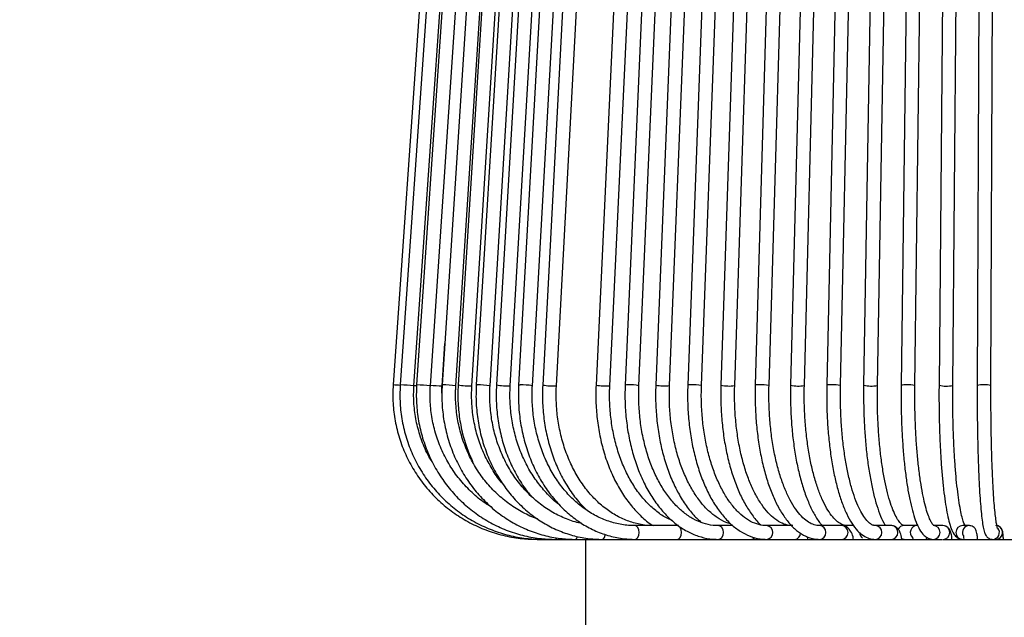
# Model space of a CAD drawing. Header units: millimetres. Extents: x 74 to 103, y 124 to 242.
# Tile 11 of 17: x 88.09 to 95.25, y 149.25 to 153.6. Entities that reach past the tile are written whole.
import ezdxf

# ---------------------------------------------------------------- set-up
doc = ezdxf.new("R2010")
doc.units = ezdxf.units.MM
doc.styles.add('SLDTEXTSTYLE0', font='TXT', dxfattribs={"width": 0.75})
doc.dimstyles.new('SLDDIMSTYLE0', dxfattribs={"dimtxt": 3.5, "dimasz": 3.302, "dimexe": 0, "dimexo": 0.0625, "dimgap": 0.875, "dimtad": 1, "dimdec": 0, "dimlfac": 20, "dimrnd": 1e-09, "dimzin": 12, "dimdsep": 46, "dimtxsty": 'SLDTEXTSTYLE0', "dimsah": 1, "dimcen": 0.09, "dimadec": 0, "dimazin": 3, "dimtfac": 1, "dimtdec": 0, "dimtofl": 0, "dimtmove": 0, "dimatfit": 3, "dimfxl": 0, "dimfrac": 2, "dimtolj": 1, "dimtzin": 12, "dimarcsym": 0})
doc.dimstyles.new('SLDDIMSTYLE1', dxfattribs={"dimtxt": 3.5, "dimasz": 3.302, "dimexe": 0, "dimexo": 0.0625, "dimgap": 0.875, "dimtad": 1, "dimlfac": 20, "dimrnd": 1e-09, "dimzin": 12, "dimdsep": 46, "dimtxsty": 'SLDTEXTSTYLE0', "dimsah": 1, "dimcen": 0.09, "dimadec": 0, "dimazin": 3, "dimtfac": 1, "dimtofl": 0, "dimtmove": 0, "dimatfit": 3, "dimfxl": 0, "dimfrac": 2, "dimtolj": 1, "dimtzin": 12, "dimarcsym": 0})

# ---------------------------------------------------------------- blocks, each defined once
blk = doc.blocks.new('_D')
at = {"color": 7, "linetype": 'Continuous', "lineweight": 0}
for p, q in [((93.0026, 209.0313), (77.9326, 209.0313)), ((78.9326, 123.6421), (78.9326, 209.0313)), ((91.2026, 123.6421), (77.9326, 123.6421))]:
    blk.add_line(p, q, dxfattribs=at)
at = {"color": 7, "linetype": 'Continuous', "lineweight": 18}
for points in [[(78.9326, 209.0313), (78.4246, 205.7293), (79.4406, 205.7293)], [(78.9326, 123.6421), (79.4406, 126.9441), (78.4246, 126.9441)]]:
    blk.add_solid(points, dxfattribs=at)
at = {"color": 7, "linetype": 'Continuous', "lineweight": 18, "insert": (74.4209, 161.6659), "char_height": 3.5, "attachment_point": 1, "rotation": 90, "style": 'SLDTEXTSTYLE0'}
blk.add_mtext('1700', dxfattribs=at)
blk = doc.blocks.new('_D_1')
at = {"color": 7, "linetype": 'Continuous', "lineweight": 0}
for p, q in [((91.2026, 157.9421), (84.053, 157.9421)), ((85.053, 123.6421), (85.053, 157.9421)), ((91.2026, 123.6421), (84.053, 123.6421))]:
    blk.add_line(p, q, dxfattribs=at)
at = {"color": 7, "linetype": 'Continuous', "lineweight": 18}
for points in [[(85.053, 157.9421), (84.545, 154.6401), (85.561, 154.6401)], [(85.053, 123.6421), (85.561, 126.9441), (84.545, 126.9441)]]:
    blk.add_solid(points, dxfattribs=at)
at = {"color": 7, "linetype": 'Continuous', "lineweight": 18, "insert": (80.5413, 134.031), "char_height": 3.5, "attachment_point": 1, "rotation": 90, "style": 'SLDTEXTSTYLE0'}
blk.add_mtext('686,00', dxfattribs=at)

msp = doc.modelspace()

# ---------------------------------------------------------------- linework, layer by layer
at = {"color": 7, "linetype": 'Continuous', "lineweight": 25}
for p, q in [((91.18881, 156.44029), (90.80439, 150.94029)), ((91.23585, 156.44025), (90.8558, 150.94025)), ((90.95556, 150.93336), (91.33561, 156.43336)), ((91.34491, 156.44016), (90.97499, 150.94016)), ((91.07477, 150.93345), (91.44469, 156.43345)), ((91.51435, 156.44002), (91.16017, 150.94002)), ((91.25996, 150.93359), (91.61414, 156.43359)), ((91.62094, 156.43993), (91.27666, 150.93993)), ((91.37646, 150.93368), (91.72074, 156.43368)), ((91.74159, 156.43983), (91.40852, 150.93983)), ((91.50833, 150.93379), (91.8414, 156.43379)), ((91.87584, 156.43972), (91.55524, 150.93972)), ((91.65507, 150.9339), (91.97567, 156.4339)), ((92.02319, 156.43959), (91.71627, 150.93959)), ((91.81612, 150.93402), (92.12303, 156.43402)), ((92.18307, 156.43946), (91.891, 150.93946)), ((91.99086, 150.93416), (92.28293, 156.43416)), ((92.53796, 156.43916), (92.27886, 150.93916)), ((92.37875, 150.93445), (92.63785, 156.43445)), ((92.73163, 156.439), (92.49052, 150.939)), ((92.59042, 150.93462), (92.83154, 156.43462)), ((92.93515, 156.43883), (92.71294, 150.93883)), ((92.81286, 150.93479), (93.03507, 156.43479)), ((93.14774, 156.43865), (92.94528, 150.93865)), ((93.04521, 150.93497), (93.24768, 156.43497)), ((93.36861, 156.43846), (93.18665, 150.93846)), ((93.2866, 150.93515), (93.46855, 156.43515)), ((93.5969, 156.43827), (93.43615, 150.93827)), ((93.53611, 150.93535), (93.69686, 156.43535)), ((93.83176, 156.43807), (93.69283, 150.93807)), ((93.79279, 150.93555), (93.93173, 156.43555)), ((94.07229, 156.43787), (93.9557, 150.93787)), ((94.05568, 150.93575), (94.17227, 156.43575)), ((94.31759, 156.43766), (94.22378, 150.93766)), ((94.32377, 150.93596), (94.41758, 156.43596)), ((94.56672, 156.43745), (94.49605, 150.93745)), ((94.59604, 150.93617), (94.66671, 156.43617)), ((94.81874, 156.43724), (94.77147, 150.93724)), ((94.87147, 150.93638), (94.91873, 156.43638)), ((95.07268, 156.43702), (95.04901, 150.93702)), ((95.14901, 150.93659), (95.17268, 156.43659)), ((91.15927, 150.93352), (91.17961, 151.24195)), ((92.86918, 149.91705), (92.56227, 149.91705)), ((92.878, 149.91705), (92.86918, 149.91705)), ((93.27381, 149.91705), (93.16587, 149.91705)), ((93.70047, 149.91705), (93.52039, 149.91705)), ((94.06382, 149.91705), (93.90307, 149.91705)), ((94.15092, 149.91705), (94.10317, 149.91705)), ((94.4247, 149.91705), (94.3081, 149.91705)), ((94.42648, 149.91702), (94.4247, 149.91705)), ((94.6109, 149.91705), (94.51709, 149.91705)), ((94.80002, 149.91705), (94.72935, 149.91705)), ((94.99132, 149.91705), (94.94406, 149.91705)), ((91.85136, 149.81705), (91.89144, 149.81705)), ((91.89144, 149.81705), (91.98436, 149.81705)), ((91.98436, 149.81705), (92.12873, 149.81705)), ((92.12873, 149.81705), (92.32234, 149.81705)), ((92.2026, 149.81705), (92.2026, 149.06705)), ((92.32234, 149.81705), (92.56227, 149.81705)), ((92.56227, 149.81705), (92.8439, 149.81705)), ((92.8439, 149.81705), (93.16587, 149.81705)), ((93.16587, 149.81705), (93.38712, 149.81705)), ((93.38712, 149.81705), (93.52039, 149.81705)), ((93.52039, 149.81705), (93.70618, 149.81705)), ((93.70562, 149.81705), (93.90307, 149.81705)), ((93.81873, 149.81705), (93.8145, 149.83616)), ((93.90307, 149.81705), (94.05058, 149.81705)), ((94.04424, 149.81705), (94.3081, 149.81705)), ((94.3081, 149.81705), (94.41509, 149.81705)), ((94.41509, 149.81705), (94.72935, 149.81705)), ((94.51709, 149.81705), (94.50028, 149.82015)), ((94.72935, 149.81705), (94.7942, 149.81705)), ((94.80002, 149.81705), (95.16042, 149.81705)), ((95.16042, 149.81705), (95.18214, 149.81705)), ((95.18214, 149.81705), (95.57111, 149.81705))]:
    msp.add_line(p, q, dxfattribs=at)
at = {"color": 7, "linetype": 'Continuous', "lineweight": 25, "flags": 128}
for points in [[(90.95575, 150.93614), (90.96566, 150.93547), (90.97518, 150.93486)], [(91.16017, 150.94002), (91.16017, 150.94003), (91.16413, 150.9403)], [(91.40852, 150.93983), (91.40895, 150.94003), (91.41523, 150.9403)], [(91.71627, 150.93959), (91.71789, 150.94003), (91.72639, 150.9403)], [(92.32234, 149.81705), (92.33191, 149.82086), (92.34002, 149.8317), (92.34544, 149.84792), (92.34638, 149.85332)], [(92.56227, 149.81705), (92.5738, 149.82086), (92.58357, 149.8317), (92.5901, 149.84792), (92.5924, 149.86705), (92.5901, 149.88619), (92.58357, 149.90241), (92.5738, 149.91325), (92.56235, 149.91705)], [(92.86918, 149.81705), (92.88071, 149.82086), (92.89049, 149.8317), (92.89702, 149.84792), (92.89931, 149.86705), (92.89702, 149.88619), (92.89049, 149.90241), (92.88071, 149.91325), (92.86918, 149.91705), (92.86918, 149.91705)], [(93.16587, 149.81705), (93.18078, 149.82086), (93.19341, 149.8317), (93.20186, 149.84792), (93.20482, 149.86705), (93.20186, 149.88619), (93.19341, 149.90241), (93.18078, 149.91325), (93.16608, 149.91705)], [(94.08518, 149.91318), (94.08533, 149.91325), (94.10317, 149.91705)], [(94.80002, 149.81705), (94.81883, 149.82086), (94.83477, 149.8317), (94.84543, 149.84792), (94.84917, 149.86705), (94.84543, 149.88619), (94.83477, 149.90241), (94.81883, 149.91325), (94.80002, 149.91705), (94.80002, 149.91705)], [(91.98436, 149.81705), (91.9896, 149.82086), (91.99308, 149.8285)], [(93.40698, 149.81705), (93.42189, 149.82086), (93.43353, 149.83047)]]:
    msp.add_lwpolyline(points, dxfattribs=at)
at = {"color": 7, "linetype": 'Continuous', "lineweight": 25}
for centre, radius, start, end in [((90.47546, 145.70855), 5.24207, 85.840859, 86.402378), ((90.79305, 149.3068), 1.63466, 84.294378, 87.799989), ((90.96426, 150.03547), 0.90476, 82.984409, 89.320361), ((91.16827, 151.84963), 0.91615, 264.162541, 269.437171), ((91.15787, 150.16239), 0.77793, 82.45919, 89.538906), ((91.36086, 151.48458), 0.55111, 261.212159, 271.622855), ((91.42182, 150.36567), 0.57466, 81.341375, 90.65714), ((91.63147, 151.38804), 0.45476, 260.349941, 272.974612), ((91.74085, 150.50239), 0.43815, 80.108705, 91.891384), ((91.96136, 151.32146), 0.38843, 259.564192, 274.355909), ((92.34428, 151.26519), 0.33252, 258.65356, 275.949779), ((92.50247, 150.90208), 0.0388, 80.010783, 107.940104), ((92.52371, 150.56432), 0.37625, 79.787087, 92.210061), ((92.77522, 151.24121), 0.30873, 258.362607, 277.00321), ((92.96136, 150.87876), 0.06201, 82.932197, 105.029514), ((92.98579, 150.63286), 0.3079, 78.87258, 93.128096), ((93.24603, 151.22083), 0.28855, 258.125026, 278.082162), ((93.45694, 150.84982), 0.09086, 84.72999, 103.224976), ((93.48346, 150.69115), 0.2498, 77.832889, 94.17259), ((93.74938, 151.19594), 0.264, 257.629879, 279.464972), ((93.97915, 150.85264), 0.0884, 82.58038, 105.385812), ((94.00706, 150.7089), 0.23198, 77.902375, 94.076119), ((94.27821, 151.19304), 0.26112, 257.969454, 280.048128), ((94.52481, 150.81921), 0.12168, 84.306875, 103.670905), ((94.55379, 150.75687), 0.1842, 76.737691, 95.2654), ((94.82369, 151.18948), 0.2576, 258.305233, 280.689676), ((95.08351, 150.78085), 0.15993, 85.543596, 102.458956), ((95.11276, 150.79946), 0.14184, 75.193216, 96.811694), ((93.51381, 149.86707), 0.05045, 277.502328, 82.141579), ((93.71899, 149.86315), 0.04626, 274.793089, 0.182265), ((93.89918, 149.86707), 0.05017, 274.450362, 85.022166), ((94.06059, 149.86705), 0.0501, 273.692492, 86.307508), ((94.24621, 149.86637), 0.05072, 180.209401, 234.018845), ((94.30615, 149.86706), 0.05005, 272.242106, 86.941167), ((94.42271, 149.86709), 0.05007, 272.271595, 85.681398), ((94.51744, 149.86868), 0.04837, 90.409473, 153.03192), ((94.61225, 149.86693), 0.05013, 91.275544, 226.773705), ((94.72878, 149.86705), 0.05, 270.656765, 89.698142), ((94.94432, 149.86705), 0.05, 90.292605, 269.707395), ((94.99155, 149.86712), 0.04993, 89.501018, 206.901492), ((95.16034, 149.86706), 0.05, 270.095273, 40.178954), ((95.18402, 149.86705), 0.05, 270.087535, 89.912465), ((92.11849, 149.84126), 0.02628, 292.930187, 352.565486)]:
    msp.add_arc(centre, radius, start, end, dxfattribs=at)
for points, knots in [([(90.80439, 150.94029), (90.80324, 150.91722), (90.79995, 150.85128), (90.80676, 150.7422), (90.82972, 150.61523), (90.86826, 150.492), (90.92153, 150.37442), (90.98881, 150.26425), (91.06905, 150.16314), (91.16107, 150.07263), (91.26346, 149.99406), (91.3747, 149.92864), (91.49311, 149.87726), (91.61691, 149.84105), (91.73708, 149.82046), (91.81568, 149.81812), (91.85136, 149.81705)], [0, 0, 0, 0, 0.0402446, 0.115013, 0.1898148, 0.2646165, 0.3394182, 0.4142197, 0.489021, 0.563822, 0.6386227, 0.7134231, 0.7882232, 0.863023, 0.9378226, 1, 1, 1, 1]), ([(90.8558, 150.94025), (90.85466, 150.91719), (90.85141, 150.85126), (90.85815, 150.74217), (90.88087, 150.61516), (90.91901, 150.4919), (90.97174, 150.37429), (91.03832, 150.2641), (91.11774, 150.16298), (91.20881, 150.07246), (91.31014, 149.9939), (91.42022, 149.9285), (91.53738, 149.87715), (91.65987, 149.84097), (91.77863, 149.82045), (91.85627, 149.81811), (91.89144, 149.81705)], [0, 0, 0, 0, 0.0402338, 0.1150411, 0.1898825, 0.2647234, 0.3395619, 0.4143965, 0.4892257, 0.5640483, 0.6388637, 0.7136714, 0.7884715, 0.8632647, 0.938052, 1, 1, 1, 1]), ([(91.08854, 150.37946), (91.07739, 150.39762), (91.04492, 150.45049), (91.00611, 150.54632), (90.97213, 150.66406), (90.95454, 150.78344), (90.95206, 150.8737), (90.95494, 150.92284), (90.95556, 150.93336)], [0, 0, 0, 0, 0.1107299, 0.3221965, 0.5336406, 0.7450663, 0.945424, 1, 1, 1, 1]), ([(90.97499, 150.94016), (90.97389, 150.91713), (90.97072, 150.8512), (90.97729, 150.74209), (90.99946, 150.61502), (91.03668, 150.49169), (91.08813, 150.37402), (91.1531, 150.26377), (91.2306, 150.16261), (91.31945, 150.07208), (91.41832, 149.99353), (91.52571, 149.92817), (91.63999, 149.87688), (91.75944, 149.84079), (91.87496, 149.8204), (91.95036, 149.81809), (91.98436, 149.81705)], [0, 0, 0, 0, 0.040209, 0.1151025, 0.1900322, 0.2649609, 0.3398836, 0.4147958, 0.4896927, 0.56457, 0.6394243, 0.7142533, 0.7890562, 0.8638344, 0.9385913, 1, 1, 1, 1]), ([(91.51779, 150.05291), (91.50615, 150.05959), (91.46016, 150.08596), (91.388, 150.14582), (91.3034, 150.23106), (91.23066, 150.32781), (91.1703, 150.43326), (91.12352, 150.54596), (91.09101, 150.66396), (91.07377, 150.78319), (91.07135, 150.87357), (91.07416, 150.92281), (91.07477, 150.93345)], [0, 0, 0, 0, 0.0396973, 0.1568313, 0.273918, 0.390956, 0.5079475, 0.6248971, 0.7418113, 0.8586976, 0.9694481, 1, 1, 1, 1]), ([(91.16017, 150.94002), (91.15911, 150.91703), (91.15608, 150.85112), (91.16239, 150.742), (91.18368, 150.61484), (91.21945, 150.49142), (91.26888, 150.37366), (91.33132, 150.26333), (91.40581, 150.16211), (91.49122, 150.07154), (91.58626, 149.99299), (91.68947, 149.92767), (91.79928, 149.87647), (91.91403, 149.8405), (92.02455, 149.82034), (92.09651, 149.81807), (92.12873, 149.81705)], [0, 0, 0, 0, 0.0401713, 0.1151882, 0.1902445, 0.2653014, 0.3403514, 0.415386, 0.4903956, 0.56537, 0.640299, 0.7151741, 0.7899903, 0.8647476, 0.9394519, 1, 1, 1, 1]), ([(91.15815, 150.88051), (91.15789, 150.88744), (91.15722, 150.90512), (91.15849, 150.92278), (91.15927, 150.93352)], [0, 0, 0, 0, 0.391766, 1, 1, 1, 1]), ([(91.85679, 149.96494), (91.8551, 149.96542), (91.81721, 149.97627), (91.74701, 150.01149), (91.64877, 150.07088), (91.55896, 150.14523), (91.47853, 150.2311), (91.40894, 150.32764), (91.35131, 150.43308), (91.30662, 150.54571), (91.27553, 150.66364), (91.25903, 150.7828), (91.25668, 150.87332), (91.25937, 150.92274), (91.25996, 150.93359)], [0, 0, 0, 0, 0.0045715, 0.102366, 0.2000879, 0.2977229, 0.3952678, 0.4927281, 0.5901142, 0.6874388, 0.7847149, 0.8819542, 0.9740764, 1, 1, 1, 1]), ([(91.27666, 150.93993), (91.27563, 150.91697), (91.27269, 150.85108), (91.27878, 150.74193), (91.29976, 150.61486), (91.33276, 150.49435), (91.36516, 150.42005), (91.38066, 150.38452)], [0, 0, 0, 0, 0.1200776, 0.3446555, 0.5693573, 0.7940675, 1, 1, 1, 1]), ([(91.60589, 150.21577), (91.60068, 150.22141), (91.5693, 150.25531), (91.52168, 150.32813), (91.46506, 150.43276), (91.42185, 150.54555), (91.39161, 150.66339), (91.37558, 150.78252), (91.37326, 150.87315), (91.37588, 150.9227), (91.37646, 150.93368)], [0, 0, 0, 0, 0.0311384, 0.1872408, 0.3431958, 0.4990354, 0.6547878, 0.8104762, 0.9579663, 1, 1, 1, 1]), ([(91.40852, 150.93983), (91.40752, 150.9169), (91.40467, 150.85103), (91.41063, 150.74192), (91.43073, 150.61468), (91.4645, 150.49117), (91.51119, 150.37332), (91.57019, 150.26289), (91.6406, 150.16157), (91.72135, 150.07093), (91.81123, 149.99235), (91.90885, 149.92705), (92.0127, 149.87593), (92.12118, 149.84011), (92.22507, 149.82025), (92.29248, 149.81803), (92.32234, 149.81705)], [0, 0, 0, 0, 0.0401226, 0.1152853, 0.1904917, 0.2657045, 0.3409164, 0.4161165, 0.49129, 0.5664172, 0.6414756, 0.7164417, 0.791297, 0.8660329, 0.9406564, 1, 1, 1, 1]), ([(92.17477, 149.93343), (92.17143, 149.93392), (92.13332, 149.93949), (92.06251, 149.96484), (91.96467, 150.01004), (91.87299, 150.07113), (91.78874, 150.14499), (91.7134, 150.23092), (91.64817, 150.32735), (91.59414, 150.43271), (91.55221, 150.54524), (91.52303, 150.66309), (91.5075, 150.78217), (91.50523, 150.87295), (91.50776, 150.92264), (91.50833, 150.93379)], [0, 0, 0, 0, 0.0085194, 0.0974791, 0.186332, 0.2750335, 0.3635713, 0.4519575, 0.5402176, 0.6283807, 0.7164729, 0.8045148, 0.892521, 0.9758927, 1, 1, 1, 1]), ([(91.55524, 150.93972), (91.55428, 150.91683), (91.55154, 150.85098), (91.55728, 150.7419), (91.57666, 150.61462), (91.60927, 150.49112), (91.65419, 150.37306), (91.71163, 150.26317), (91.76352, 150.18182), (91.7992, 150.14149), (91.80856, 150.13091)], [0, 0, 0, 0, 0.0773231, 0.2224214, 0.3676086, 0.5128177, 0.658038, 0.8032494, 0.9484191, 1, 1, 1, 1]), ([(92.00728, 150.07275), (92.00704, 150.07292), (91.97758, 150.09321), (91.92506, 150.14592), (91.85208, 150.23046), (91.78959, 150.32719), (91.73763, 150.43239), (91.69733, 150.5449), (91.66926, 150.6627), (91.65429, 150.78175), (91.65207, 150.8727), (91.65451, 150.92257), (91.65507, 150.9339)], [0, 0, 0, 0, 0.0010187, 0.1230338, 0.2447806, 0.3663212, 0.4877161, 0.6090139, 0.7302485, 0.8514405, 0.9662548, 1, 1, 1, 1]), ([(91.71627, 150.93959), (91.71536, 150.91674), (91.71274, 150.85093), (91.71824, 150.74188), (91.73684, 150.61461), (91.76808, 150.49105), (91.81131, 150.37311), (91.86596, 150.26258), (91.93123, 150.16114), (92.00615, 150.07037), (92.08961, 149.99169), (92.1803, 149.92636), (92.2768, 149.8753), (92.37758, 149.83963), (92.47337, 149.82014), (92.53525, 149.81799), (92.56227, 149.81705)], [0, 0, 0, 0, 0.0400653, 0.1153788, 0.1907408, 0.2661204, 0.3415159, 0.4169182, 0.4923095, 0.5676602, 0.6429283, 0.7180624, 0.7930113, 0.8677397, 0.9422458, 1, 1, 1, 1]), ([(92.56227, 149.91705), (92.54609, 149.91746), (92.49783, 149.91866), (92.41791, 149.93241), (92.32449, 149.96367), (92.23497, 150.01018), (92.15091, 150.07085), (92.0737, 150.14472), (92.00461, 150.2305), (91.94477, 150.32679), (91.89516, 150.43202), (91.85662, 150.54444), (91.82975, 150.66222), (91.8154, 150.78125), (91.81323, 150.87241), (91.81558, 150.92249), (91.81612, 150.93402)], [0, 0, 0, 0, 0.0400292, 0.1194106, 0.1987499, 0.2778642, 0.3566949, 0.4352571, 0.513606, 0.5918057, 0.6699111, 0.7479615, 0.8259808, 0.9039805, 0.9778815, 1, 1, 1, 1]), ([(91.891, 150.93946), (91.89014, 150.91665), (91.88764, 150.85089), (91.89288, 150.74189), (91.91061, 150.61463), (91.94039, 150.49107), (91.98164, 150.37314), (92.0337, 150.26243), (92.09631, 150.16142), (92.15597, 150.08295), (92.19748, 150.04355), (92.21202, 150.02976)], [0, 0, 0, 0, 0.06573695, 0.18952027, 0.31338639, 0.4372916, 0.56124213, 0.68523434, 0.80923781, 0.93319723, 1, 1, 1, 1]), ([(92.69849, 149.91705), (92.68323, 149.91745), (92.63758, 149.91865), (92.56193, 149.93235), (92.47338, 149.96358), (92.3885, 150.01007), (92.30879, 150.0707), (92.23558, 150.14448), (92.17004, 150.23017), (92.11324, 150.32637), (92.06612, 150.43151), (92.02947, 150.54388), (92.0039, 150.66162), (91.99022, 150.78065), (91.98811, 150.87205), (91.99034, 150.92238), (91.99086, 150.93416)], [0, 0, 0, 0, 0.0399861, 0.1196344, 0.199187, 0.2783975, 0.3572066, 0.4356665, 0.5138749, 0.5919267, 0.6698939, 0.7478219, 0.8257316, 0.9036327, 0.977453, 1, 1, 1, 1]), ([(92.27886, 150.93916), (92.2781, 150.91644), (92.27589, 150.85081), (92.28055, 150.74199), (92.29632, 150.61483), (92.32282, 150.49135), (92.35952, 150.37343), (92.40598, 150.2628), (92.46162, 150.16125), (92.52555, 150.06992), (92.59744, 149.99191), (92.6539, 149.94084), (92.68755, 149.9207), (92.69328, 149.91728)], [0, 0, 0, 0, 0.0542627, 0.1567741, 0.2593585, 0.3619937, 0.4647035, 0.5675039, 0.6703949, 0.7733452, 0.8762454, 0.9789331, 1, 1, 1, 1]), ([(92.83117, 149.9552), (92.82218, 149.95862), (92.78746, 149.9718), (92.72965, 150.01037), (92.65953, 150.07003), (92.59519, 150.14377), (92.53746, 150.22912), (92.48735, 150.32509), (92.44568, 150.43004), (92.41321, 150.5423), (92.39049, 150.66001), (92.37804, 150.78119), (92.37628, 150.87328), (92.37834, 150.92422), (92.37875, 150.93445)], [0, 0, 0, 0, 0.0335625, 0.1295088, 0.2245378, 0.3189291, 0.4129693, 0.5068617, 0.600716, 0.6945817, 0.7884854, 0.8824262, 0.9763875, 1, 1, 1, 1]), ([(92.49052, 150.939), (92.48981, 150.91633), (92.48776, 150.85079), (92.4921, 150.74208), (92.50678, 150.61502), (92.53146, 150.49163), (92.56565, 150.37377), (92.60897, 150.26319), (92.66086, 150.16153), (92.72068, 150.07037), (92.78764, 149.99119), (92.86079, 149.92538), (92.93895, 149.87406), (93.02075, 149.8385), (93.097, 149.81985), (93.14558, 149.81788), (93.16587, 149.81705)], [0, 0, 0, 0, 0.0399388, 0.1155015, 0.1911191, 0.2667809, 0.3425124, 0.4183349, 0.4942595, 0.5702757, 0.6463166, 0.7222275, 0.7977825, 0.8727168, 0.9468568, 1, 1, 1, 1]), ([(93.16587, 149.91705), (93.15383, 149.91744), (93.11728, 149.9186), (93.05649, 149.93206), (92.98474, 149.96315), (92.91586, 150.00948), (92.85114, 150.0698), (92.79158, 150.14314), (92.73809, 150.22837), (92.69158, 150.32417), (92.65286, 150.42903), (92.62264, 150.54124), (92.60146, 150.65897), (92.58981, 150.7802), (92.58811, 150.87271), (92.59003, 150.92404), (92.59042, 150.93462)], [0, 0, 0, 0, 0.0398384, 0.1209759, 0.2015357, 0.2809168, 0.3592957, 0.4370771, 0.5145907, 0.5920346, 0.669482, 0.7469855, 0.8245553, 0.902179, 0.9798338, 1, 1, 1, 1]), ([(92.71294, 150.93883), (92.71229, 150.91622), (92.7104, 150.85077), (92.7144, 150.7422), (92.72793, 150.61528), (92.75069, 150.49201), (92.78222, 150.37425), (92.8222, 150.26376), (92.8701, 150.16202), (92.92556, 150.0711), (92.98325, 149.99563), (93.02495, 149.95737), (93.04359, 149.94026)], [0, 0, 0, 0, 0.0562976, 0.1629527, 0.2696866, 0.3764911, 0.4834138, 0.5904997, 0.697784, 0.8052756, 0.912924, 1, 1, 1, 1]), ([(93.25717, 149.93052), (93.25144, 149.93173), (93.22371, 149.9376), (93.17474, 149.9637), (93.11179, 150.00893), (93.05263, 150.06932), (92.99809, 150.14235), (92.94901, 150.22737), (92.90625, 150.32301), (92.87059, 150.42778), (92.84272, 150.53997), (92.82315, 150.65773), (92.81235, 150.77906), (92.81071, 150.87204), (92.81248, 150.92381), (92.81286, 150.93479)], [0, 0, 0, 0, 0.0234295, 0.113552, 0.2017106, 0.2884595, 0.3745197, 0.4603593, 0.546181, 0.6320885, 0.7181193, 0.8042653, 0.890498, 0.9767805, 1, 1, 1, 1]), ([(92.94528, 150.93865), (92.94469, 150.91609), (92.94297, 150.85076), (92.94661, 150.74236), (92.95894, 150.61561), (92.97968, 150.4925), (93.00841, 150.3749), (93.04485, 150.26449), (93.08858, 150.16289), (93.13915, 150.0716), (93.19603, 149.99206), (93.2586, 149.92571), (93.32598, 149.87383), (93.39694, 149.83796), (93.46243, 149.81968), (93.50376, 149.81781), (93.52039, 149.81705)], [0, 0, 0, 0, 0.0398793, 0.1155191, 0.1912149, 0.2669656, 0.3428122, 0.4187973, 0.494962, 0.5713354, 0.6479096, 0.7245553, 0.8008789, 0.8762904, 0.9502257, 1, 1, 1, 1]), ([(93.52039, 149.91705), (93.5109, 149.91741), (93.4815, 149.91853), (93.43233, 149.93164), (93.37339, 149.96258), (93.31666, 150.00868), (93.26328, 150.06854), (93.21394, 150.14134), (93.16942, 150.2261), (93.13054, 150.32158), (93.09805, 150.42628), (93.07261, 150.53848), (93.05471, 150.65632), (93.0448, 150.77777), (93.04324, 150.87129), (93.04486, 150.92356), (93.04521, 150.93497)], [0, 0, 0, 0, 0.0397332, 0.1231101, 0.2046745, 0.2836285, 0.3610839, 0.4379869, 0.5147996, 0.5916915, 0.6687495, 0.7459774, 0.8233462, 0.9008153, 0.9783417, 1, 1, 1, 1]), ([(93.18665, 150.93846), (93.18612, 150.91597), (93.18458, 150.85076), (93.18785, 150.74256), (93.19893, 150.61601), (93.21755, 150.49311), (93.24337, 150.37571), (93.2761, 150.26545), (93.31545, 150.16404), (93.36088, 150.07246), (93.41265, 149.99395), (93.45163, 149.94384), (93.47469, 149.92465), (93.47704, 149.92269)], [0, 0, 0, 0, 0.0542654, 0.1572951, 0.2604007, 0.363585, 0.4669122, 0.5704536, 0.6742873, 0.7784909, 0.8831101, 0.9880736, 1, 1, 1, 1]), ([(93.70857, 149.91705), (93.70049, 149.91739), (93.67502, 149.91847), (93.63223, 149.93126), (93.58004, 149.96213), (93.52973, 150.00806), (93.48231, 150.06755), (93.43831, 150.14), (93.39846, 150.22452), (93.36357, 150.31986), (93.33435, 150.42453), (93.31143, 150.53679), (93.29527, 150.65475), (93.28628, 150.77636), (93.28481, 150.87048), (93.28627, 150.92328), (93.2866, 150.93515)], [0, 0, 0, 0, 0.0396854, 0.1250398, 0.2070518, 0.2853284, 0.362025, 0.4383679, 0.5147519, 0.5913683, 0.6682484, 0.7453568, 0.8226396, 0.9000415, 0.9775111, 1, 1, 1, 1]), ([(93.43615, 150.93827), (93.43568, 150.91583), (93.43433, 150.85077), (93.43721, 150.74279), (93.44699, 150.61648), (93.46342, 150.49383), (93.4862, 150.37667), (93.5151, 150.26667), (93.54982, 150.16538), (93.59008, 150.07421), (93.63562, 149.99446), (93.68625, 149.92743), (93.74166, 149.87451), (93.80111, 149.83771), (93.85589, 149.8195), (93.89009, 149.81773), (93.90307, 149.81705)], [0, 0, 0, 0, 0.0398305, 0.1155161, 0.1912566, 0.2670558, 0.3429645, 0.4190428, 0.4953631, 0.5720113, 0.6490739, 0.7265813, 0.8042489, 0.8808866, 0.9548101, 1, 1, 1, 1]), ([(93.90307, 149.91705), (93.89651, 149.91736), (93.87712, 149.91828), (93.84465, 149.92868), (93.80326, 149.95419), (93.76107, 149.9944), (93.71917, 150.04997), (93.67984, 150.11879), (93.64379, 150.20007), (93.61182, 150.29268), (93.58464, 150.39515), (93.56287, 150.50575), (93.54695, 150.6226), (93.53734, 150.74367), (93.53434, 150.84871), (93.53564, 150.91254), (93.53611, 150.93535)], [0, 0, 0, 0, 0.0396472, 0.1171409, 0.1902309, 0.2678814, 0.3437648, 0.4194048, 0.4952664, 0.5715294, 0.6481699, 0.7251107, 0.8022712, 0.8795805, 0.9569783, 1, 1, 1, 1]), ([(93.69283, 150.93807), (93.69242, 150.9157), (93.69125, 150.85079), (93.69374, 150.74305), (93.70218, 150.61702), (93.71636, 150.49466), (93.73601, 150.37781), (93.76094, 150.26809), (93.79092, 150.16714), (93.8256, 150.07597), (93.86531, 149.99716), (93.89775, 149.94384), (93.91869, 149.9218), (93.92319, 149.91705)], [0, 0, 0, 0, 0.05317956, 0.15429642, 0.25548483, 0.35674928, 0.45815952, 0.55980113, 0.66178573, 0.76426251, 0.86742308, 0.97146166, 1, 1, 1, 1]), ([(94.10317, 149.91705), (94.09827, 149.91732), (94.08393, 149.9181), (94.059, 149.92711), (94.02528, 149.95072), (93.9899, 149.98901), (93.9542, 150.04271), (93.9203, 150.10989), (93.88896, 150.18984), (93.86096, 150.28143), (93.837, 150.38315), (93.81766, 150.49325), (93.80334, 150.60982), (93.79447, 150.73082), (93.79124, 150.84022), (93.79235, 150.90845), (93.79279, 150.93555)], [0, 0, 0, 0, 0.0396333, 0.1159978, 0.1874514, 0.263392, 0.3380311, 0.4127882, 0.4881496, 0.5641271, 0.6405941, 0.7174179, 0.7944893, 0.871724, 0.9490556, 1, 1, 1, 1]), ([(93.9557, 150.93787), (93.95536, 150.91556), (93.95438, 150.85081), (93.95647, 150.74334), (93.96354, 150.61763), (93.97541, 150.4956), (93.99186, 150.37909), (94.01273, 150.26976), (94.03779, 150.16914), (94.06687, 150.07856), (94.09988, 149.99914), (94.13698, 149.93181), (94.17704, 149.87963), (94.21946, 149.8434), (94.26311, 149.82117), (94.29351, 149.81839), (94.3081, 149.81705)], [0, 0, 0, 0, 0.0397995, 0.1155118, 0.1912757, 0.2670922, 0.3430116, 0.419098, 0.4954397, 0.5721655, 0.6494678, 0.7276195, 0.8068862, 0.8770948, 0.9410158, 1, 1, 1, 1]), ([(94.3081, 149.91705), (94.30507, 149.91724), (94.29644, 149.91778), (94.27949, 149.92462), (94.25359, 149.94537), (94.22506, 149.98088), (94.1956, 150.03178), (94.16715, 150.09654), (94.14053, 150.17452), (94.11652, 150.26457), (94.0958, 150.36511), (94.07889, 150.47434), (94.06615, 150.59035), (94.05797, 150.7111), (94.05437, 150.82708), (94.05527, 150.90204), (94.05568, 150.93575)], [0, 0, 0, 0, 0.0396692, 0.1127041, 0.1818363, 0.2552113, 0.3281475, 0.4019312, 0.4767884, 0.5524929, 0.6287949, 0.7055018, 0.7824773, 0.8596258, 0.9368775, 1, 1, 1, 1]), ([(94.22378, 150.93766), (94.22351, 150.91542), (94.22272, 150.85084), (94.2244, 150.74366), (94.23007, 150.61829), (94.2396, 150.49662), (94.2528, 150.38052), (94.26952, 150.27162), (94.28961, 150.17154), (94.31282, 150.08131), (94.33945, 150.00306), (94.36234, 149.94798), (94.37815, 149.92386), (94.38261, 149.91705)], [0, 0, 0, 0, 0.052477, 0.152339, 0.2522658, 0.3522531, 0.4523604, 0.5526655, 0.6532808, 0.7543811, 0.8562549, 0.9593972, 1, 1, 1, 1]), ([(94.51709, 149.91705), (94.51624, 149.9171), (94.51394, 149.91722), (94.50494, 149.92094), (94.48657, 149.93808), (94.46477, 149.96996), (94.44157, 150.0171), (94.41862, 150.07862), (94.3968, 150.15399), (94.3769, 150.24192), (94.35954, 150.34076), (94.34518, 150.4487), (94.33414, 150.56381), (94.32675, 150.68407), (94.32277, 150.80893), (94.32343, 150.89314), (94.32377, 150.93596)], [0, 0, 0, 0, 0.0398163, 0.1074927, 0.1734264, 0.2431845, 0.3138636, 0.3865994, 0.4609624, 0.5364139, 0.6125601, 0.6891465, 0.7660127, 0.8430549, 0.9202026, 1, 1, 1, 1]), ([(94.49605, 150.93745), (94.49585, 150.91527), (94.49526, 150.85088), (94.49651, 150.74401), (94.50078, 150.619), (94.50793, 150.49773), (94.51784, 150.38205), (94.53038, 150.27367), (94.54542, 150.17414), (94.56282, 150.08479), (94.58251, 150.00666), (94.60465, 149.94042), (94.63009, 149.88589), (94.65734, 149.8488), (94.69074, 149.82267), (94.7164, 149.81894), (94.72935, 149.81705)], [0, 0, 0, 0, 0.039792, 0.1155303, 0.191315, 0.2671362, 0.3430312, 0.4190491, 0.4952635, 0.5717938, 0.6488514, 0.7268447, 0.80663, 0.8899456, 0.9444742, 1, 1, 1, 1]), ([(94.73362, 149.9168), (94.73366, 149.91674), (94.73376, 149.91657), (94.7221, 149.92898), (94.7071, 149.95652), (94.69002, 149.99895), (94.67265, 150.05657), (94.65577, 150.12875), (94.64021, 150.21403), (94.62648, 150.31068), (94.61496, 150.41687), (94.60591, 150.5307), (94.59952, 150.65021), (94.59595, 150.77334), (94.59533, 150.86931), (94.59591, 150.92345), (94.59604, 150.93617)], [0, 0, 0, 0, 0.04069771, 0.10796915, 0.17596166, 0.24861169, 0.32504449, 0.40387447, 0.484108, 0.56515543, 0.64668475, 0.72850662, 0.81050813, 0.89261748, 0.97478494, 1, 1, 1, 1]), ([(94.77147, 150.93724), (94.77134, 150.91513), (94.77094, 150.85093), (94.77178, 150.74437), (94.77463, 150.61974), (94.7794, 150.49889), (94.786, 150.38369), (94.79434, 150.27586), (94.80433, 150.177), (94.81585, 150.08849), (94.82883, 150.01144), (94.8433, 149.94653), (94.85985, 149.89356), (94.87729, 149.85716), (94.89954, 149.83123), (94.92442, 149.81832), (94.93954, 149.81734), (94.94406, 149.81705)], [0, 0, 0, 0, 0.039784, 0.1155147, 0.1912886, 0.267088, 0.3429392, 0.4188777, 0.4949573, 0.571268, 0.6479763, 0.7254257, 0.8044418, 0.8874689, 0.9424059, 0.9827837, 1, 1, 1, 1]), ([(94.95859, 149.92071), (94.95668, 149.92475), (94.95174, 149.93515), (94.94158, 149.96734), (94.92993, 150.01646), (94.91813, 150.08164), (94.90702, 150.16068), (94.89699, 150.25203), (94.88836, 150.35381), (94.88131, 150.46418), (94.87599, 150.58124), (94.87254, 150.70301), (94.87094, 150.82221), (94.8713, 150.90011), (94.87147, 150.93638)], [0, 0, 0, 0, 0.0479031, 0.1233007, 0.2056388, 0.2918941, 0.380169, 0.4694885, 0.559374, 0.6495825, 0.7399826, 0.8304976, 0.9210788, 1, 1, 1, 1]), ([(95.04901, 150.93702), (95.04894, 150.91498), (95.04874, 150.85098), (95.04916, 150.74474), (95.05058, 150.62051), (95.05296, 150.50009), (95.05626, 150.38538), (95.06041, 150.27815), (95.06538, 150.18003), (95.07109, 150.09247), (95.07747, 150.0167), (95.08452, 149.95361), (95.09224, 149.90344), (95.10046, 149.87003), (95.10879, 149.84832), (95.1246, 149.82829), (95.14483, 149.81786), (95.15736, 149.81721), (95.16042, 149.81705)], [0, 0, 0, 0, 0.0397174, 0.115324, 0.1909701, 0.2666294, 0.3423153, 0.4180465, 0.4938511, 0.5697773, 0.6459154, 0.7224574, 0.7998868, 0.8798144, 0.9359584, 0.9658443, 0.9916474, 1, 1, 1, 1]), ([(95.19747, 149.89731), (95.1973, 149.89768), (95.19685, 149.89867), (95.19282, 149.91258), (95.18771, 149.9397), (95.1816, 149.98367), (95.17542, 150.04363), (95.16951, 150.11817), (95.16412, 150.20542), (95.15941, 150.30365), (95.15547, 150.41109), (95.15239, 150.52595), (95.15021, 150.64634), (95.14899, 150.77027), (95.14877, 150.86767), (95.14896, 150.92298), (95.14901, 150.93659)], [0, 0, 0, 0, 0.03270141, 0.08556226, 0.15215106, 0.22779284, 0.30779511, 0.38965894, 0.47234549, 0.55543081, 0.63872761, 0.72214438, 0.80563178, 0.88916057, 0.97271146, 1, 1, 1, 1]), ([(94.15005, 149.81705), (94.14903, 149.82372), (94.14551, 149.84668), (94.13215, 149.87551), (94.11022, 149.90188), (94.08591, 149.91527), (94.06982, 149.91657), (94.06382, 149.91705)], [0, 0, 0, 0, 0.1257194, 0.4331252, 0.6663627, 0.8755034, 1, 1, 1, 1]), ([(94.50042, 149.82025), (94.4999, 149.82478), (94.49757, 149.84489), (94.48889, 149.86963), (94.47392, 149.89483), (94.45389, 149.91127), (94.43592, 149.91677), (94.42627, 149.91701), (94.4247, 149.91705)], [0, 0, 0, 0, 0.0897134, 0.39820492, 0.61514967, 0.79700652, 0.96701139, 1, 1, 1, 1]), ([(94.86578, 149.81705), (94.86548, 149.82143), (94.86416, 149.84031), (94.8594, 149.86216), (94.85158, 149.88449), (94.83918, 149.90206), (94.82076, 149.91464), (94.80703, 149.91624), (94.80002, 149.91705)], [0, 0, 0, 0, 0.0863931, 0.3728874, 0.5599574, 0.7294323, 0.8616704, 1, 1, 1, 1]), ([(95.05185, 149.81705), (95.05168, 149.82066), (95.05086, 149.83809), (95.04783, 149.8583), (95.04337, 149.87767), (95.03527, 149.89502), (95.02074, 149.90922), (95.00527, 149.91611), (94.99518, 149.91679), (94.99132, 149.91705)], [0, 0, 0, 0, 0.0716171, 0.345405, 0.5273333, 0.6805802, 0.805866, 0.9258001, 1, 1, 1, 1]), ([(95.23937, 149.81705), (95.23931, 149.81961), (95.23895, 149.8351), (95.23733, 149.85551), (95.2358, 149.87033), (95.23195, 149.88425), (95.22578, 149.89617), (95.21546, 149.90713), (95.20096, 149.91542), (95.18965, 149.91651), (95.1841, 149.91705)], [0, 0, 0, 0, 0.05020757, 0.30335052, 0.52582481, 0.61578505, 0.69797921, 0.79101216, 0.89732359, 1, 1, 1, 1]), ([(94.57693, 149.83443), (94.57703, 149.83424), (94.57727, 149.83379), (94.57915, 149.82781), (94.58076, 149.82198), (94.58141, 149.81706), (94.58141, 149.81705)], [0, 0, 0, 0, 0.23892, 0.5673796, 0.9996271, 1, 1, 1, 1]), ([(94.68188, 149.81705), (94.6816, 149.82232), (94.68125, 149.82861), (94.67993, 149.83346), (94.67972, 149.83425)], [0, 0, 0, 0, 0.8381659, 1, 1, 1, 1]), ([(94.94814, 149.84507), (94.94813, 149.84512), (94.94799, 149.84552), (94.94865, 149.84316), (94.94982, 149.83671), (94.95077, 149.82798), (94.95133, 149.82287)], [0, 0, 0, 0, 0.0293735, 0.247267, 0.5589296, 1, 1, 1, 1])]:
    msp.add_open_spline(points, degree=3, knots=knots, dxfattribs=at)

# ---------------------------------------------------------------- dimensions: what is measured, and where the dimension line sits
at = {"color": 7, "linetype": 'Continuous', "lineweight": 18}
for base, p2, dimstyle, picture, middle in [((78.93262, 209.03126), (94.0026, 209.03126), 'SLDDIMSTYLE0', '_D', (78.93262, 166.83814)), ((85.05299, 157.94205), (92.2026, 157.94205), 'SLDDIMSTYLE1', '_D_1', (85.05299, 141.14284))]:
    dim = msp.add_linear_dim(base=base, p1=(92.2026, 123.64205), p2=p2, angle=90, dimstyle=dimstyle, dxfattribs=at)
    dim.commit()
    dim.dimension.update_dxf_attribs({"geometry": picture, "text_midpoint": middle, "dimtype": 160})

doc.saveas('drawing.dxf')
